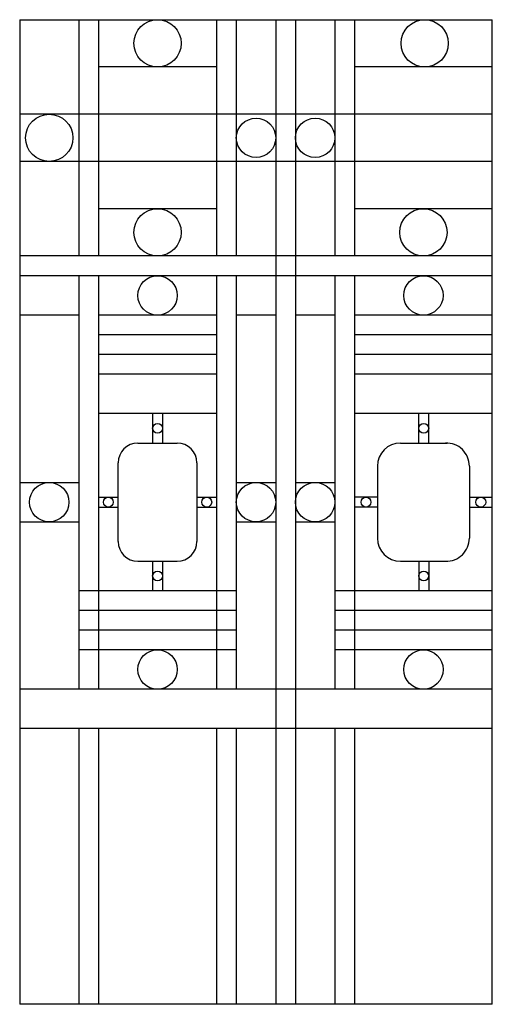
# Model space of a CAD drawing. Header units: millimetres. Extents: x 241.72 to 242.92, y 103.06 to 105.56.
import ezdxf

# ---------------------------------------------------------------- set-up
doc = ezdxf.new("R2010")
doc.units = ezdxf.units.MM

msp = doc.modelspace()

# ---------------------------------------------------------------- linework, layer by layer
for p, q in [((241.7199, 105.5574), (241.7199, 103.0574)), ((241.7199, 105.5574), (242.9199, 105.5574)), ((241.8699, 105.5574), (241.8699, 104.9574)), ((241.9199, 105.5574), (241.9199, 104.9574)), ((242.2199, 105.5574), (242.2199, 104.9574)), ((242.2699, 105.5574), (242.2699, 104.9574)), ((242.3699, 105.5574), (242.3699, 103.0574)), ((242.4199, 105.5574), (242.4199, 103.0574)), ((242.5199, 105.5574), (242.5199, 104.9574)), ((242.5699, 105.5574), (242.5699, 104.9574)), ((242.9199, 103.0574), (242.9199, 105.5574)), ((242.2199, 105.4374), (241.9199, 105.4374)), ((242.9199, 105.4374), (242.5699, 105.4374)), ((242.9199, 105.3174), (241.7199, 105.3174)), ((242.9199, 105.1974), (241.7199, 105.1974)), ((242.2199, 105.0774), (241.9199, 105.0774)), ((242.9199, 105.0774), (242.5699, 105.0774)), ((242.9199, 104.9574), (241.7199, 104.9574)), ((242.9199, 104.9074), (241.7199, 104.9074)), ((241.8699, 104.9074), (241.8699, 103.8574)), ((241.9199, 104.9074), (241.9199, 103.8574)), ((242.2199, 104.9074), (242.2199, 103.8574)), ((242.2699, 104.9074), (242.2699, 103.8574)), ((242.5199, 104.9074), (242.5199, 103.8574)), ((242.5699, 104.9074), (242.5699, 103.8574)), ((241.8699, 104.8074), (241.7199, 104.8074)), ((242.2199, 104.8074), (241.9199, 104.8074)), ((242.3699, 104.8074), (242.2699, 104.8074)), ((242.5199, 104.8074), (242.4199, 104.8074)), ((242.9199, 104.8074), (242.5699, 104.8074)), ((242.2199, 104.7574), (241.9199, 104.7574)), ((242.9199, 104.7574), (242.5699, 104.7574)), ((242.2199, 104.7074), (241.9199, 104.7074)), ((242.9199, 104.7074), (242.5699, 104.7074)), ((242.2199, 104.6574), (241.9199, 104.6574)), ((242.9199, 104.6574), (242.5699, 104.6574)), ((242.2199, 104.5574), (241.9199, 104.5574)), ((242.0574, 104.5574), (242.0574, 104.4824)), ((242.0824, 104.5574), (242.0824, 104.4824)), ((242.9199, 104.5574), (242.5699, 104.5574)), ((242.7334, 104.4824), (242.7334, 104.5574)), ((242.7584, 104.4824), (242.7584, 104.5574)), ((242.0199, 104.4824), (242.1199, 104.4824)), ((242.6865, 104.4824), (242.8052, 104.4824)), ((241.9699, 104.2324), (241.9699, 104.4324)), ((242.1699, 104.4324), (242.1699, 104.2324)), ((242.6282, 104.4241), (242.6282, 104.2407)), ((242.8616, 104.4241), (242.8616, 104.2407)), ((241.7199, 104.3824), (241.8699, 104.3824)), ((242.2699, 104.3824), (242.3699, 104.3824)), ((242.4199, 104.3824), (242.5199, 104.3824)), ((241.9199, 104.3449), (241.9699, 104.3449)), ((242.1699, 104.3449), (242.2199, 104.3449)), ((242.6282, 104.3449), (242.5699, 104.3449)), ((242.8616, 104.3449), (242.9199, 104.3449)), ((241.9199, 104.3199), (241.9699, 104.3199)), ((242.1699, 104.3199), (242.2199, 104.3199)), ((242.6282, 104.3199), (242.5699, 104.3199)), ((242.8616, 104.3199), (242.9199, 104.3199)), ((241.7199, 104.2824), (241.8699, 104.2824)), ((242.2699, 104.2824), (242.3699, 104.2824)), ((242.4199, 104.2824), (242.5199, 104.2824)), ((242.0199, 104.1824), (242.1199, 104.1824)), ((242.0574, 104.1824), (242.0574, 104.1074)), ((242.0824, 104.1824), (242.0824, 104.1074)), ((242.6865, 104.1824), (242.8052, 104.1824)), ((242.7334, 104.1824), (242.7334, 104.1074)), ((242.7584, 104.1824), (242.7584, 104.1074)), ((242.2699, 104.1074), (241.8699, 104.1074)), ((242.9199, 104.1074), (242.5199, 104.1074)), ((242.2699, 104.0574), (241.8699, 104.0574)), ((242.9199, 104.0574), (242.5199, 104.0574)), ((242.2699, 104.0074), (241.8699, 104.0074)), ((242.9199, 104.0074), (242.5199, 104.0074)), ((242.2699, 103.9574), (241.8699, 103.9574)), ((242.9199, 103.9574), (242.5199, 103.9574)), ((242.9199, 103.8574), (241.7199, 103.8574)), ((242.9199, 103.7574), (241.7199, 103.7574)), ((241.8699, 103.7574), (241.8699, 103.0574)), ((241.9199, 103.7574), (241.9199, 103.0574)), ((242.2199, 103.7574), (242.2199, 103.0574)), ((242.2699, 103.7574), (242.2699, 103.0574)), ((242.5199, 103.7574), (242.5199, 103.0574)), ((242.5699, 103.7574), (242.5699, 103.0574)), ((242.9199, 103.0574), (241.7199, 103.0574))]:
    msp.add_line(p, q)
for centre, radius in [((242.0699, 105.4974), 0.06), ((242.7482, 105.4974), 0.06), ((241.7949, 105.2574), 0.06), ((242.3199, 105.2574), 0.05), ((242.4699, 105.2574), 0.05), ((242.0699, 105.0174), 0.06), ((242.7449, 105.0174), 0.06), ((242.0699, 104.8574), 0.05), ((242.7449, 104.8574), 0.05), ((242.0699, 104.5199), 0.0125), ((242.7459, 104.5199), 0.0125), ((241.7949, 104.3324), 0.05), ((242.3199, 104.3324), 0.05), ((242.4699, 104.3324), 0.05), ((241.9449, 104.3324), 0.0125), ((242.1949, 104.3324), 0.0125), ((242.5991, 104.3324), 0.0125), ((242.8907, 104.3324), 0.0125), ((242.0699, 104.1449), 0.0125), ((242.7459, 104.1449), 0.0125), ((242.0699, 103.9074), 0.05), ((242.7449, 103.9074), 0.05)]:
    msp.add_circle(centre, radius)
for centre, radius, start, end in [((242.0199, 104.4324), 0.05, 90, 180), ((242.1199, 104.4324), 0.05, 0, 90), ((242.6865, 104.4241), 0.0583, 90, 180), ((242.8032, 104.4241), 0.0584, 0, 91.9366), ((242.0199, 104.2324), 0.05, 180, 270), ((242.1199, 104.2324), 0.05, 270, 0), ((242.6865, 104.2407), 0.0583, 180, 270), ((242.8032, 104.2407), 0.0584, 268.0634, 360)]:
    msp.add_arc(centre, radius, start, end)

doc.saveas('drawing.dxf')
